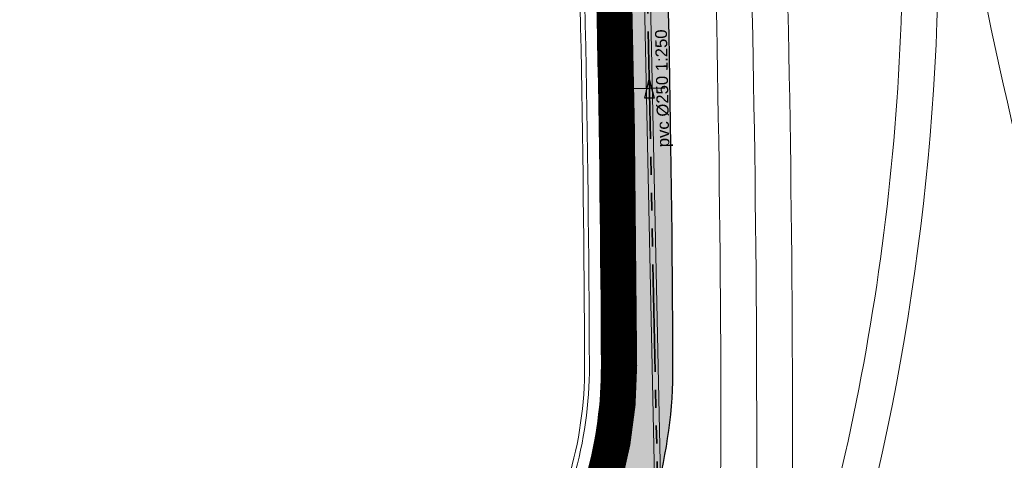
# Model space of a CAD drawing. Extents: x 98477 to 100410, y 398052 to 398969.
# Tile 102 of 256: x 98660 to 98701, y 398233 to 398252. Entities that reach past the tile are written whole.
import ezdxf
from ezdxf.enums import TextEntityAlignment as Align

# ---------------------------------------------------------------- set-up
doc = ezdxf.new("R2010")
doc.units = 0
doc.linetypes.add('AL-NUTSTRACE', pattern=[17, 5, -3.5, 0, -3.5, 5])
doc.linetypes.add('RI-DWA', pattern=[9.75, 4.5, -0.75, 0.75, -0.75, 0.75, -0.75, 0.75, -0.75])
for name, color, linetype, lineweight in [('N-GW-hoogtelijn laagte NAP +6.20', 120, 'AL-HOOGTELIJN +6.20', 18), ('N-GW-hoogtelijn laagte NAP +6.50', 110, 'AL-HOOGTELIJN +6.50', 18), ('N-GW-hoogtelijn laagte NAP +7.00', 100, 'AL-HOOGTELIJN +7.00', 18), ('N-GW-hoogtelijn laagte NAP +7.50', 90, 'AL-HOOGTELIJN +7.50', 18), ('N-GW-hoogtelijn laagte NAP +8.00', 80, 'AL-HOOGTELIJN +8.00', 18), ('N-KO-kantbegrenzing grondwerk', 70, 'Continuous', 25), ('N-RI-DWA hoofdriool', 24, 'RI-DWA', 35), ('N-RI-DWA hoofdriool buiswand', 24, 'Continuous', 13), ('N-RI-DWA strenginformatie', 24, 'Continuous', 25), ('N-RI-stroomrichting', 7, 'Continuous', 25), ('N-VH-arcering printbeton', 8, 'Continuous', 9), ('X-AL-hoogtelijn - Niv 1', 1, 'AL-HOOGTELIJN', 18), ('X-AL-nutstrace VERWERKT', 252, 'AL-NUTSTRACE', 18)]:
    doc.layers.add(name, color=color, linetype=linetype, lineweight=lineweight)
doc.layers.add('X-AL-contourlijnen', color=30, linetype='Continuous', plot=False)
doc.layers.add('X-AL-hulplijn riolering', color=30, linetype='Continuous', plot=False)
doc.styles.add('CS Annotative', font='arial.ttf')
doc.styles.get("Standard").update_dxf_attribs({"font": 'txt.shx'})
doc.linetypes.add('AL-HOOGTELIJN', pattern='A,10,-1.5,["H",Standard,S=0.9,R=0,X=-0.3,Y=-0.45],-1.5,30', length=43)
doc.linetypes.add('AL-HOOGTELIJN +6.20', pattern='A,7.5,-1.5,["+6.20",Standard,S=0.9,R=0,X=-0.3,Y=-0.45],-4.5,22.5', length=36)
doc.linetypes.add('AL-HOOGTELIJN +6.50', pattern='A,7.5,-1.5,["+6.50",Standard,S=0.9,R=0,X=-0.3,Y=-0.45],-4.5,22.5', length=36)
doc.linetypes.add('AL-HOOGTELIJN +7.00', pattern='A,7.5,-1.5,["+7.00",Standard,S=0.9,R=0,X=-0.3,Y=-0.45],-4.5,22.5', length=36)
doc.linetypes.add('AL-HOOGTELIJN +7.50', pattern='A,7.5,-1.5,["+7.50",Standard,S=0.9,R=0,X=-0.3,Y=-0.45],-4.5,22.5', length=36)
doc.linetypes.add('AL-HOOGTELIJN +8.00', pattern='A,7.5,-1.5,["+8.00",Standard,S=0.9,R=0,X=-0.3,Y=-0.45],-4.5,22.5', length=36)

# ---------------------------------------------------------------- blocks, each defined once
blk = doc.blocks.new('*U1219')
at = {"layer": 'N-RI-stroomrichting'}
h = blk.add_hatch(color=256, dxfattribs=at)
h.dxf.hatch_style = 1
h.paths.add_polyline_path([(-0.04164712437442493, 1.999566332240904), (1.041430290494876, -1.978742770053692), (-0.9581360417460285, -2.020389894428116)])
blk.add_lwpolyline([(-0.04164712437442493, 1.999566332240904), (1.041430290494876, -1.978742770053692), (-0.9581360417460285, -2.020389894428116)], close=True, dxfattribs=at)
at = {"layer": 'X-AL-hulplijn riolering'}
blk.add_lwpolyline([(3.24929528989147, 0.0676765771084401), (-3.24929528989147, -0.06767657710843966)], dxfattribs=at)
at = {"lineweight": 25, "style": 'CS Annotative'}
blk.add_attdef('Strenginformatie', text='', height=2.5, rotation=91.19318847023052, dxfattribs=at).set_placement((2.687160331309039, 0.05596838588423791), align=Align.MIDDLE_CENTER)

msp = doc.modelspace()

# ---------------------------------------------------------------- hatches: boundary and pattern name
at = {"layer": 'N-VH-arcering printbeton'}
h = msp.add_hatch(dxfattribs=at)
h.set_pattern_fill('CS-PRINTBETON', color=256)
h.set_pattern_definition([(45, (0, 0), (-0.3535533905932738, 0.3535533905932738), []), (45, (0.35, 0), (-0.3535533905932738, 0.3535533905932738), [0.5000000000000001, -0.2])])
edge = h.paths.add_edge_path()
edge.add_arc((97822.03749899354, 398234.1521247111), 861.9999992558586, 0.2151604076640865, 2.150860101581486, ccw=False)
edge.add_arc((98667.03154017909, 398237.3253098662), 16.99999999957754, -30.954150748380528, 0.215160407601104, ccw=False)
edge.add_line((98681.61038607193, 398228.581326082), (98684.18312358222, 398227.0382701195))
edge.add_arc((98667.03154017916, 398237.325309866), 19.99999999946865, 329.0458492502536, 360.2151604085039)
edge.add_arc((97822.03749825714, 398234.1521246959), 864.9999999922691, 0.2151604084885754, 2.171216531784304)
edge.add_line((98686.4164931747, 398266.9233488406), (98747.816306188, 398275.552529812))
edge.add_arc((98744.55735011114, 398271.9772472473), 4.837710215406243, 47.65007522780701, 96.97039297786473)
edge.add_line((98743.97026282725, 398276.7792019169), (98731.14165792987, 398274.9762590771))
edge.add_line((98731.14165792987, 398274.9762590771), (98722.62535253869, 398273.7793704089))
edge.add_line((98722.62535253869, 398273.7793704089), (98654.39783815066, 398264.1906185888))
edge.add_line((98654.39783815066, 398264.1906185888), (98645.93372402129, 398263.0010649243))
edge.add_line((98645.93372402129, 398263.0010649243), (98646.17727694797, 398261.268095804))
edge.add_line((98646.17727694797, 398261.268095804), (98650.98007708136, 398261.9430853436))
edge.add_line((98650.98007708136, 398261.9430853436), (98651.29321655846, 398259.7149821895))
edge.add_line((98651.29321655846, 398259.7149821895), (98651.44175676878, 398259.7358581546))
edge.add_line((98651.44175676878, 398259.7358581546), (98654.2948053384, 398239.4353627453))
edge.add_line((98654.2948053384, 398239.4353627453), (98654.1462651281, 398239.4144867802))
edge.add_line((98654.1462651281, 398239.4144867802), (98654.42461133, 398237.4339506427))
edge.add_line((98654.42461133, 398237.4339506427), (98654.57315154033, 398237.4548266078))
edge.add_line((98654.57315154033, 398237.4548266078), (98656.38240185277, 398224.5813417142))
edge.add_line((98656.38240185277, 398224.5813417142), (98656.23386164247, 398224.5604657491))
edge.add_line((98656.23386164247, 398224.5604657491), (98656.51220784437, 398222.5799296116))
edge.add_line((98656.51220784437, 398222.5799296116), (98656.6607480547, 398222.6008055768))
edge.add_line((98656.6607480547, 398222.6008055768), (98657.4192414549, 398217.203844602))
edge.add_line((98657.4192414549, 398217.203844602), (98659.1522105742, 398217.4473975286))
edge.add_line((98659.1522105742, 398217.4473975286), (98652.8615864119, 398262.2075142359))
edge.add_line((98652.8615864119, 398262.2075142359), (98683.43019538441, 398266.5036520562))

# ---------------------------------------------------------------- linework, layer by layer
at = {"layer": 'N-GW-hoogtelijn laagte NAP +6.20', "flags": 128}
msp.add_lwpolyline([(98698.13601547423, 398257.5072660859, -0.07526715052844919), (98694.17478655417, 398227.3802495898, -0.1783247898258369), (98685.16709013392, 398215.1258109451, 0.828190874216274), (98685.54659641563, 398214.2195749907, -0.02716557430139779), (98717.89234924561, 398219.2691005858, 0.818523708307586), (98717.98863807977, 398220.2446391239, -0.2508275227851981), (98705.0179741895, 398233.3045601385, -0.02634263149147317), (98699.12737840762, 398257.6090503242, 0.920451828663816)], format="xyb", close=True, dxfattribs=at)
at = {"layer": 'N-GW-hoogtelijn laagte NAP +6.50'}
msp.add_lwpolyline([(98706.45514489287, 398233.7341417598, -0.03212100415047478), (98699.66058611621, 398263.2532395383, 0.4076712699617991), (98698.53450870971, 398264.0822007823), (98697.24586520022, 398263.9010937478, 0.394882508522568), (98696.38771461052, 398262.8377130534, -0.08877291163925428), (98692.73361254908, 398227.7962032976, -0.2484308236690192), (98679.40532749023, 398213.9939176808, -0.05000848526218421), (98579.42101497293, 398192.0622506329, 0.4211513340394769), (98578.98374972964, 398191.4960241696), (98579.0812391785, 398190.802350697, 0.4142135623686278), (98579.64595976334, 398190.3768032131), (98627.4139564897, 398197.0901573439, -0.4190272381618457), (98635.90089038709, 398190.5849558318)], format="xyb", dxfattribs=at)
at = {"layer": 'N-GW-hoogtelijn laagte NAP +7.00', "flags": 128}
msp.add_lwpolyline([(98635.13333560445, 398190.538615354, 0.4172489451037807), (98628.34836253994, 398195.7067381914), (98578.86445134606, 398188.7522280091, -0.4142135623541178), (98577.73501017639, 398189.6033229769), (98577.35570416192, 398192.3022255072, -0.4217395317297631), (98578.23221937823, 398193.4349076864, 0.05050922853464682), (98678.93936932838, 398215.419709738, 0.324230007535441), (98692.03722668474, 398233.4647304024, 0.008692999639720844), (98691.53524802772, 398263.7099178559, -0.383598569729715), (98692.39549762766, 398264.7341603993), (98699.78278623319, 398265.7723761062, -0.4094881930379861), (98700.90984911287, 398264.9372653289, 0.03367969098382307), (98707.89231559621, 398234.1637233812, 0.3279931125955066), (98723.49338013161, 398222.3904299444, 0.06736593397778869), (98812.55559159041, 398233.3042421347, 0.2864336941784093), (98825.63634077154, 398247.166372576, 0.1706799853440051), (98823.97446154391, 398258.9912577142)], format="xyb", dxfattribs=at)
at = {"layer": 'N-GW-hoogtelijn laagte NAP +7.50', "flags": 128}
msp.add_lwpolyline([(98577.00393515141, 398194.8051920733, 0.05103235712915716), (98678.47341116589, 398216.8455017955, 0.3242300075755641), (98690.53722715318, 398233.465915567, 0.009080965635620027), (98689.98928199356, 398265.0058294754)], format="xyb", dxfattribs=at)
at = {"layer": 'N-GW-hoogtelijn laagte NAP +8.00'}
msp.add_lwpolyline([(98688.52212937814, 398264.041655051, -0.008818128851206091), (98689.03722762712, 398233.4671007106, -0.32423000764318), (98678.00745300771, 398218.2712938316, -0.05031323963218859), (98578.28599303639, 398196.4608210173, -0.05031323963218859)], format="xyb", dxfattribs=at)
at = {"layer": 'N-KO-kantbegrenzing grondwerk', "flags": 128}
msp.add_lwpolyline([(98657.41924145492, 398217.203844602), (98659.1522105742, 398217.4473975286), (98652.8615864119, 398262.2075142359), (98683.43019538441, 398266.5036520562, -0.008446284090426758), (98684.03142031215, 398237.3891490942, -0.1368465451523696), (98681.61038607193, 398228.581326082), (98684.18312358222, 398227.0382701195, 0.1368465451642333), (98687.0313991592, 398237.4004148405, 0.008535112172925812), (98686.4164931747, 398266.9233488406), (98747.816306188, 398275.552529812)], format="xyb", dxfattribs=at)
at = {"layer": 'N-RI-DWA hoofdriool'}
msp.add_lwpolyline([(98686.48979740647, 398227.3869655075), (98685.58987730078, 398270.5940289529)], dxfattribs=at)
at = {"layer": 'N-RI-DWA hoofdriool buiswand', "flags": 128}
for points in [[(98686.3648245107, 398227.3843625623), (98685.46490440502, 398270.5914260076)], [(98686.61477030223, 398227.3895684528), (98685.71485019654, 398270.5966318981)]]:
    msp.add_lwpolyline(points, dxfattribs=at)
at = {"layer": 'X-AL-contourlijnen', "flags": 128}
for points in [[(98684.18312358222, 398227.0382701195, 0.1368465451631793), (98687.0313991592, 398237.4004148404, 0.008535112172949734), (98686.4164931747, 398266.9233488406), (98747.816306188, 398275.552529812, 0.2185852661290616)], [(98659.1522105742, 398217.4473975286), (98652.8615864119, 398262.2075142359), (98683.43019538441, 398266.5036520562, -0.008446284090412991), (98684.03142031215, 398237.3891490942, -0.1368465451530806), (98681.61038607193, 398228.581326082)]]:
    msp.add_lwpolyline(points, format="xyb", dxfattribs=at)
at = {"layer": 'X-AL-hoogtelijn - Niv 1', "flags": 128}
for points in [[(98653.42630699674, 398261.781966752), (98682.95115639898, 398265.931413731, -0.00828554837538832), (98683.53142383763, 398237.3872714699, -0.1445735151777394), (98680.91792218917, 398228.4136099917), (98684.75640209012, 398226.111397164), (98683.57524238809, 398224.3906370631, -0.1571185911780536), (98677.2262790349, 398220.0931416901), (98659.95654999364, 398215.3168734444)], [(98653.65219523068, 398261.6117477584), (98682.75944146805, 398265.7025044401, -0.008221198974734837), (98683.33142524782, 398237.3865204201, -0.1478036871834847), (98680.63713831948, 398228.3488016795), (98684.47116599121, 398226.0492591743), (98683.4139039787, 398224.5089981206, -0.1569608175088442), (98677.17165752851, 398220.2855431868), (98660.12288676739, 398215.5703851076)]]:
    msp.add_lwpolyline(points, format="xyb", close=True, dxfattribs=at)
at = {"layer": 'X-AL-nutstrace VERWERKT', "const_width": 1.5, "flags": 128}
msp.add_lwpolyline([(98682.30181429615, 398228.2834987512, 0.1355862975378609), (98684.78146725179, 398237.3780142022, 0.008739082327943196), (98684.141685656, 398267.527752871, 0.008739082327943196)], format="xyb", dxfattribs=at)

# ---------------------------------------------------------------- block references
at = {"layer": 'N-RI-DWA strenginformatie'}
ref = msp.add_blockref('*U1219', (98686.03983735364, 398248.9904972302), dxfattribs=dict(at, xscale=0.2, yscale=0.2, zscale=0.2))
ref.add_attrib('Strenginformatie', 'pvc %%C250 1:250', dxfattribs={"linetype": 'Continuous', "lineweight": 25, "height": 0.5000000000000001, "rotation": 91.19318846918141, "style": 'CS Annotative'}).set_placement((98686.57726941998, 398249.0016909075), align=Align.MIDDLE_CENTER)

doc.saveas('drawing.dxf')
